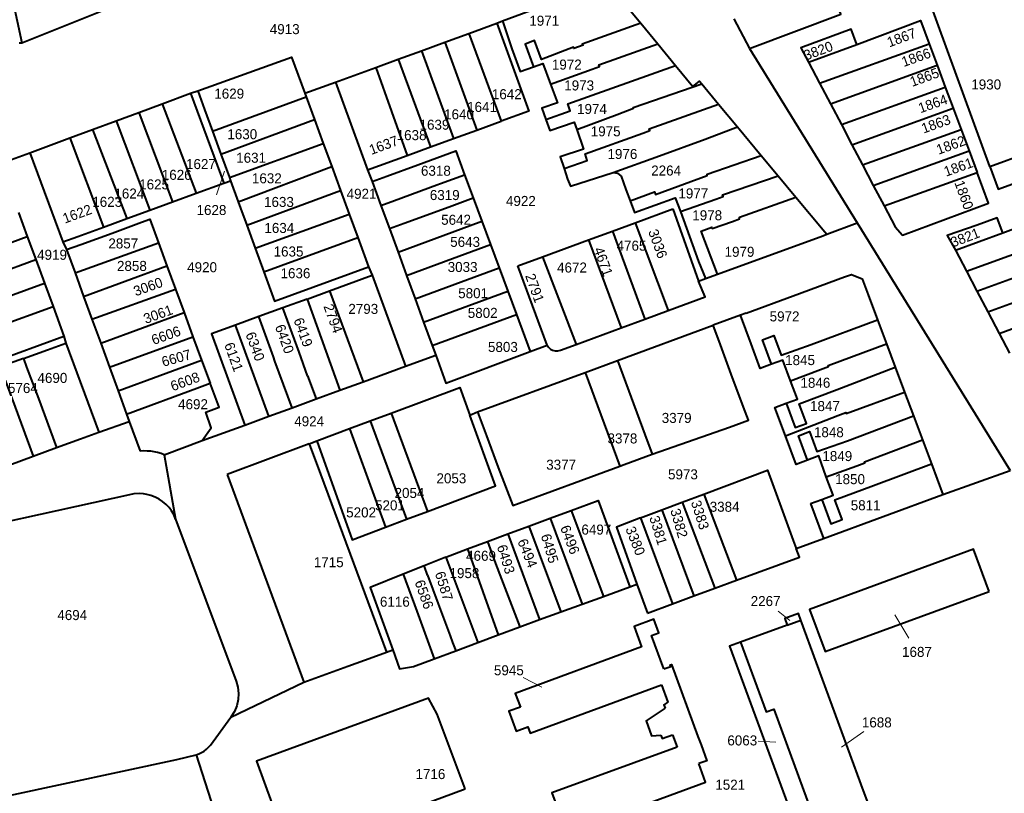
# Model space of a CAD drawing. Extents: x 99476 to 102828, y 406437 to 407931.
# Tile 29 of 48: x 100442 to 100687, y 407013 to 407206. Entities that reach past the tile are written whole.
import ezdxf
from ezdxf.enums import TextEntityAlignment as Align

# ---------------------------------------------------------------- set-up
doc = ezdxf.new("R2010")
doc.units = 0
doc.header["$MEASUREMENT"] = 0
for name, color, linetype, lineweight in [('BK_aanpijling', 10, 'Continuous', 0), ('BK_perceelnr', 10, 'Continuous', 13), ('BK_perceelnummer onder hoek', 10, 'Continuous', 13), ('BK_perceelsgrens', 10, 'Continuous', 40)]:
    doc.layers.add(name, color=color, linetype=linetype, lineweight=lineweight)
doc.styles.add('Style-WORKING', font='WORKING.shx')

msp = doc.modelspace()

# ---------------------------------------------------------------- linework, layer by layer
at = {"layer": 'BK_aanpijling', "linetype": 'Continuous', "lineweight": 0}
for p, q in [((100490.691964, 407162.252375), (100492.665, 407168.135)), ((100630.677784, 407058.4289), (100633.605, 407056.105)), ((100663.228661, 407051.669143), (100659.765, 407057.475)), ((100567.112173, 407041.837292), (100571.795, 407039.455)), ((100651.996491, 407028.352553), (100646.445, 407024.465)), ((100625.732249, 407025.937586), (100630.065, 407025.705))]:
    msp.add_line(p, q, dxfattribs=at)
at = {"layer": 'BK_perceelsgrens', "linetype": 'Continuous', "lineweight": 40}
for p, q in [((100442.109, 407200.146), (100463.329, 407208.603)), ((100553.59, 407202.49), (100560.523, 407205.107)), ((100560.523, 407205.107), (100561.981, 407205.61)), ((100596.434, 407205.033), (100600.672, 407199.893)), ((100619.604, 407206.164), (100623.509, 407198.742)), ((100547.599, 407200.296), (100553.59, 407202.49)), ((100553.59, 407202.49), (100561.604, 407180.607)), ((100441.51, 407200.15), (100442.109, 407200.146)), ((100541.814, 407198.195), (100547.599, 407200.296)), ((100547.599, 407200.296), (100555.562, 407178.399)), ((100600.672, 407199.893), (100605.1, 407194.519)), ((100641.017, 407190.071), (100668.306, 407199.946)), ((100668.306, 407199.946), (100670.307, 407194.588)), ((100535.932, 407196.062), (100541.814, 407198.195)), ((100541.814, 407198.195), (100549.744, 407176.273)), ((100623.509, 407198.742), (100650.351, 407155.285)), ((100638.268, 407195.302), (100650.282, 407199.788)), ((100530.406, 407194.026), (100535.932, 407196.062)), ((100535.932, 407196.062), (100544.02, 407174.181)), ((100638.268, 407195.302), (100641.017, 407190.071)), ((100520.342, 407190.323), (100530.406, 407194.026)), ((100530.406, 407194.026), (100538.181, 407172.047)), ((100643.702, 407184.96), (100670.307, 407194.588)), ((100670.307, 407194.588), (100672.344, 407189.13)), ((100512.683, 407187.576), (100520.342, 407190.323)), ((100520.342, 407190.323), (100528.324, 407168.445)), ((100641.017, 407190.071), (100643.702, 407184.96)), ((100477.105, 407184.966), (100484.2, 407187.59)), ((100484.2, 407187.59), (100486.03, 407188.2)), ((100484.2, 407187.59), (100492.467, 407165.194)), ((100512.683, 407187.576), (100513.014, 407186.723)), ((100611.641, 407189.899), (100615.825, 407184.867)), ((100646.437, 407179.755), (100672.344, 407189.13)), ((100672.344, 407189.13), (100674.319, 407183.842)), ((100489.642, 407178.147), (100513.014, 407186.723)), ((100513.014, 407186.723), (100515.095, 407181.033)), ((100465.672, 407180.737), (100471.282, 407182.813)), ((100471.282, 407182.813), (100477.105, 407184.966)), ((100471.282, 407182.813), (100479.726, 407160.525)), ((100477.105, 407184.966), (100485.611, 407162.682)), ((100615.825, 407184.867), (100620.53, 407179.206)), ((100643.702, 407184.96), (100646.437, 407179.755)), ((100649.087, 407174.712), (100674.319, 407183.842)), ((100674.319, 407183.842), (100676.285, 407178.575)), ((100459.8, 407178.565), (100465.672, 407180.737)), ((100465.672, 407180.737), (100474.056, 407158.447)), ((100491.74, 407172.418), (100515.095, 407181.033)), ((100515.095, 407181.033), (100517.273, 407175.08)), ((100555.562, 407178.399), (100561.604, 407180.607)), ((100454.1, 407176.456), (100459.8, 407178.565)), ((100459.8, 407178.565), (100468.327, 407156.348)), ((100489.642, 407178.147), (100491.74, 407172.418)), ((100549.744, 407176.273), (100555.562, 407178.399)), ((100620.53, 407179.206), (100626.453, 407172.079)), ((100646.437, 407179.755), (100649.087, 407174.712)), ((100651.726, 407169.689), (100676.285, 407178.575)), ((100676.285, 407178.575), (100678.278, 407173.236)), ((100444.11, 407172.76), (100454.1, 407176.456)), ((100454.1, 407176.456), (100462.48, 407154.205)), ((100544.02, 407174.181), (100549.744, 407176.273)), ((100683.44, 407169.291), (100705.316, 407177.342)), ((100493.877, 407166.584), (100517.273, 407175.08)), ((100517.273, 407175.08), (100519.392, 407169.287)), ((100538.181, 407172.047), (100544.02, 407174.181)), ((100649.087, 407174.712), (100651.726, 407169.689)), ((100654.402, 407164.596), (100678.278, 407173.236)), ((100678.278, 407173.236), (100680.286, 407167.858)), ((100436.829, 407170.081), (100444.11, 407172.76)), ((100444.11, 407172.76), (100452.374, 407150.499)), ((100491.74, 407172.418), (100493.877, 407166.584)), ((100528.324, 407168.445), (100538.181, 407172.047)), ((100626.453, 407172.079), (100630.663, 407167.014)), ((100496.105, 407160.5), (100519.392, 407169.287)), ((100519.392, 407169.287), (100521.582, 407163.3)), ((100528.324, 407168.445), (100529.488, 407165.586)), ((100651.726, 407169.689), (100654.402, 407164.596)), ((100492.467, 407165.194), (100494.173, 407165.775)), ((100493.877, 407166.584), (100494.173, 407165.775)), ((100494.173, 407165.775), (100496.105, 407160.5)), ((100529.488, 407165.586), (100531.675, 407159.604)), ((100546.536, 407165.052), (100552.517, 407167.243)), ((100552.517, 407167.243), (100554.655, 407161.465)), ((100630.663, 407167.014), (100635.126, 407161.644)), ((100657.097, 407159.466), (100680.286, 407167.858)), ((100485.611, 407162.682), (100492.467, 407165.194)), ((100498.226, 407154.703), (100521.582, 407163.3)), ((100521.582, 407163.3), (100523.731, 407157.425)), ((100654.402, 407164.596), (100657.097, 407159.466)), ((100479.726, 407160.525), (100485.611, 407162.682)), ((100548.676, 407159.269), (100554.655, 407161.465)), ((100554.655, 407161.465), (100556.801, 407155.667)), ((100468.327, 407156.348), (100474.056, 407158.447)), ((100474.056, 407158.447), (100479.726, 407160.525)), ((100531.675, 407159.604), (100533.791, 407153.815)), ((100537.445, 407155.143), (100548.676, 407159.269)), ((100595.058, 407155.301), (100604.43, 407158.757)), ((100604.43, 407158.757), (100610.853, 407140.745)), ((100441.323, 407157.839), (100443.508, 407151.888)), ((100462.48, 407154.205), (100468.327, 407156.348)), ((100500.327, 407148.96), (100523.731, 407157.425)), ((100523.731, 407157.425), (100525.864, 407151.595)), ((100535.922, 407147.97), (100556.801, 407155.667)), ((100556.801, 407155.667), (100558.954, 407149.851)), ((100498.226, 407154.703), (100500.327, 407148.96)), ((100533.791, 407153.815), (100537.445, 407155.143)), ((100533.791, 407153.815), (100535.922, 407147.97)), ((100583.436, 407151.024), (100589.398, 407153.215)), ((100589.398, 407153.215), (100595.058, 407155.301)), ((100589.398, 407153.215), (100597.405, 407131.226)), ((100595.058, 407155.301), (100603.241, 407133.377)), ((100642.798, 407152.409), (100650.351, 407155.285)), ((100650.351, 407155.285), (100688.531, 407093.475)), ((100419.819, 407143.135), (100443.508, 407151.888)), ((100443.508, 407151.888), (100445.64, 407146.081)), ((100502.496, 407143.029), (100525.864, 407151.595)), ((100525.864, 407151.595), (100528.538, 407144.284)), ((100571.928, 407146.769), (100583.436, 407151.024)), ((100583.436, 407151.024), (100591.565, 407129.073)), ((100674.901, 407148.41), (100686.7, 407152.77)), ((100677.623, 407143.222), (100704.853, 407153.122)), ((100452.374, 407150.499), (100453.296, 407148.573)), ((100453.296, 407148.573), (100455.411, 407142.777)), ((100455.411, 407142.777), (100476.182, 407150.29)), ((100476.182, 407150.29), (100478.296, 407144.539)), ((100500.327, 407148.96), (100502.496, 407143.029)), ((100558.954, 407149.851), (100561.107, 407144.034)), ((100674.901, 407148.41), (100677.623, 407143.222)), ((100421.909, 407137.443), (100445.64, 407146.081)), ((100445.64, 407146.081), (100447.783, 407140.244)), ((100535.922, 407147.97), (100538.044, 407142.151)), ((100565.763, 407144.511), (100571.928, 407146.769)), ((100571.928, 407146.769), (100580.304, 407124.923)), ((100680.236, 407138.245), (100706.786, 407147.898)), ((100457.556, 407136.9), (100478.296, 407144.539)), ((100478.296, 407144.539), (100480.439, 407138.708)), ((100528.538, 407144.284), (100529.481, 407142.186)), ((100561.107, 407144.034), (100563.271, 407138.187)), ((100573.059, 407124.782), (100565.763, 407144.511)), ((100455.411, 407142.777), (100457.556, 407136.9)), ((100518.799, 407138.287), (100529.481, 407142.186)), ((100529.481, 407142.186), (100537.795, 407119.474)), ((100538.044, 407142.151), (100540.166, 407136.332)), ((100610.853, 407140.745), (100612.607, 407141.385)), ((100612.607, 407141.385), (100615.596, 407142.479)), ((100677.623, 407143.222), (100680.236, 407138.245)), ((100682.965, 407133.047), (100708.805, 407142.442)), ((100424.06, 407131.583), (100447.783, 407140.244)), ((100447.783, 407140.244), (100449.926, 407134.405)), ((100459.631, 407131.215), (100480.439, 407138.708)), ((100480.439, 407138.708), (100482.586, 407132.868)), ((100457.556, 407136.9), (100459.631, 407131.215)), ((100513.231, 407136.248), (100507.196, 407134.039)), ((100513.231, 407136.248), (100518.799, 407138.287)), ((100513.231, 407136.248), (100521.45, 407113.491)), ((100518.799, 407138.287), (100527.198, 407115.595)), ((100540.166, 407136.332), (100542.288, 407130.512)), ((100542.288, 407130.512), (100563.271, 407138.187)), ((100563.271, 407138.187), (100565.422, 407132.375)), ((100680.236, 407138.245), (100682.965, 407133.047)), ((100685.779, 407127.686), (100710.886, 407136.82)), ((100426.184, 407125.798), (100449.926, 407134.405)), ((100449.926, 407134.405), (100452.64, 407127.012)), ((100507.196, 407134.039), (100501.256, 407131.864)), ((100511.251, 407122.967), (100507.196, 407134.039)), ((100459.631, 407131.215), (100461.812, 407125.238)), ((100461.812, 407125.238), (100482.586, 407132.868)), ((100482.586, 407132.868), (100484.807, 407126.825)), ((100501.256, 407131.864), (100495.424, 407129.729)), ((100544.409, 407124.695), (100565.422, 407132.375)), ((100565.422, 407132.375), (100568.843, 407123.133)), ((100591.565, 407129.073), (100597.405, 407131.226)), ((100597.405, 407131.226), (100603.241, 407133.377)), ((100621.3, 407132.24), (100614.498, 407129.698)), ((100622.698, 407132.763), (100621.3, 407132.24)), ((100623.943, 407125.053), (100621.3, 407132.24)), ((100682.965, 407133.047), (100685.779, 407127.686)), ((100542.288, 407130.512), (100544.409, 407124.695)), ((100580.304, 407124.923), (100591.565, 407129.073)), ((100590.65, 407120.95), (100614.498, 407129.698)), ((100655.444, 407131.089), (100657.674, 407125.113)), ((100452.64, 407127.012), (100453.107, 407125.212)), ((100464.003, 407119.235), (100484.807, 407126.825)), ((100484.807, 407126.825), (100486.961, 407120.964)), ((100685.779, 407127.686), (100688.388, 407122.717)), ((100453.107, 407125.212), (100461.302, 407103.054)), ((100461.812, 407125.238), (100464.003, 407119.235)), ((100544.409, 407124.695), (100545.31, 407122.224)), ((100568.843, 407123.133), (100573.059, 407124.782)), ((100576.389, 407123.481), (100580.304, 407124.923)), ((100657.674, 407125.113), (100659.855, 407119.267)), ((100442.536, 407121.451), (100436.739, 407119.303)), ((100513.393, 407117.119), (100511.251, 407122.967)), ((100537.795, 407119.474), (100545.31, 407122.224)), ((100464.003, 407119.235), (100466.144, 407113.368)), ((100466.144, 407113.368), (100486.961, 407120.964)), ((100486.961, 407120.964), (100489.062, 407115.248)), ((100507.392, 407114.922), (100505.251, 407120.77)), ((100527.198, 407115.595), (100537.795, 407119.474)), ((100582.545, 407117.96), (100590.65, 407120.95)), ((100659.855, 407119.267), (100662.172, 407113.058)), ((100513.393, 407117.119), (100515.517, 407111.319)), ((100555.77, 407108.085), (100582.545, 407117.96)), ((100582.545, 407117.96), (100591.178, 407094.533)), ((100509.516, 407109.122), (100507.392, 407114.922)), ((100521.45, 407113.491), (100527.198, 407115.595)), ((100466.144, 407113.368), (100468.267, 407107.549)), ((100515.517, 407111.319), (100521.45, 407113.491)), ((100662.172, 407113.058), (100664.398, 407107.092)), ((100503.756, 407107.014), (100509.516, 407109.122)), ((100509.516, 407109.122), (100515.517, 407111.319)), ((100468.267, 407107.549), (100468.94, 407105.704)), ((100497.772, 407104.823), (100503.756, 407107.014)), ((100528.955, 407105.832), (100534.214, 407107.796)), ((100534.214, 407107.796), (100543.245, 407083.287)), ((100553.815, 407107.324), (100555.77, 407108.085)), ((100664.398, 407107.092), (100666.625, 407101.125)), ((100461.302, 407103.054), (100468.94, 407105.704)), ((100468.94, 407105.704), (100471.644, 407098.296)), ((100487.116, 407100.969), (100497.772, 407104.823)), ((100523.859, 407103.933), (100528.955, 407105.832)), ((100528.955, 407105.832), (100538.007, 407081.308)), ((100456.75, 407101.381), (100461.302, 407103.054)), ((100515.665, 407100.879), (100523.859, 407103.933)), ((100523.859, 407103.933), (100532.769, 407079.328)), ((100444.961, 407097.048), (100450.811, 407099.198)), ((100450.811, 407099.198), (100456.75, 407101.381)), ((100477.66, 407097.403), (100487.116, 407100.969)), ((100513.8, 407100.16), (100493.37, 407092.51)), ((100513.8, 407100.16), (100515.665, 407100.879)), ((100666.625, 407101.125), (100668.866, 407095.119)), ((100439.128, 407094.904), (100444.961, 407097.048)), ((100477.66, 407097.403), (100480.478, 407081.337)), ((100668.866, 407095.119), (100671.719, 407087.474)), ((100493.37, 407092.51), (100512.44, 407040.66)), ((100671.719, 407087.474), (100688.531, 407093.475)), ((100606.789, 407085.576), (100612.125, 407087.594)), ((100612.125, 407087.594), (100620.323, 407066.119)), ((100642.022, 407076.538), (100671.719, 407087.474)), ((100601.721, 407083.659), (100606.789, 407085.576)), ((100606.789, 407085.576), (100614.891, 407064.112)), ((100638.771, 407085.24), (100641.566, 407086.275)), ((100638.771, 407085.24), (100642.022, 407076.538)), ((100538.007, 407081.308), (100543.245, 407083.287)), ((100573.835, 407081.566), (100579.12, 407083.519)), ((100579.12, 407083.519), (100587.105, 407062.072)), ((100596.368, 407081.635), (100601.721, 407083.659)), ((100601.721, 407083.659), (100609.687, 407062.19)), ((100532.769, 407079.328), (100538.007, 407081.308)), ((100563.273, 407077.663), (100568.555, 407079.615)), ((100568.555, 407079.615), (100573.835, 407081.566)), ((100568.555, 407079.615), (100576.518, 407058.233)), ((100573.835, 407081.566), (100581.812, 407060.153)), ((100596.368, 407081.635), (100604.359, 407060.221)), ((100558.203, 407075.789), (100563.273, 407077.663)), ((100563.273, 407077.663), (100571.224, 407056.313)), ((100553.244, 407073.911), (100558.203, 407075.789)), ((100635.198, 407074.024), (100642.022, 407076.538)), ((100547.851, 407071.868), (100553.244, 407073.911)), ((100553.244, 407073.911), (100560.882, 407052.525)), ((100547.851, 407071.868), (100542.463, 407069.712)), ((100547.851, 407071.868), (100555.787, 407050.536)), ((100542.463, 407069.712), (100537.183, 407067.6)), ((100593.732, 407064.475), (100595.431, 407065.1)), ((100595.431, 407065.1), (100598.071, 407057.9)), ((100614.891, 407064.112), (100620.323, 407066.119)), ((100587.105, 407062.072), (100593.732, 407064.475)), ((100609.687, 407062.19), (100614.891, 407064.112)), ((100576.518, 407058.233), (100581.812, 407060.153)), ((100581.812, 407060.153), (100587.105, 407062.072)), ((100598.071, 407057.9), (100604.359, 407060.221)), ((100604.359, 407060.221), (100609.687, 407062.19)), ((100571.224, 407056.313), (100576.518, 407058.233)), ((100566.256, 407054.511), (100571.224, 407056.313)), ((100632.95, 407054.93), (100636.32, 407056.166)), ((100560.882, 407052.525), (100566.256, 407054.511)), ((100632.95, 407054.93), (100621.31, 407050.66)), ((100550.296, 407048.511), (100555.787, 407050.536)), ((100555.787, 407050.536), (100560.882, 407052.525)), ((100533.03, 407048.16), (100534.629, 407048.75)), ((100544.923, 407046.53), (100550.296, 407048.511)), ((100494.247, 407031.928), (100512.44, 407040.66)), ((100489.186, 407025.006), (100494.247, 407031.928)), ((100604.377, 407027.576), (100605.508, 407024.494)), ((100485.579, 407022.528), (100489.993, 407008.862)), ((100514.428, 407000), (100552.689, 407014.041))]:
    msp.add_line(p, q, dxfattribs=at)
at = {"layer": 'BK_perceelsgrens', "linetype": 'Continuous', "lineweight": 40, "flags": 128}
for points in [[(100451.802, 407260.785), (100450.149, 407261.017), (100446.99, 407260.43), (100438.55, 407258.69), (100430.836, 407256.997), (100432.18, 407250.88), (100432.37, 407249.73), (100434.81, 407238.73), (100435.07, 407237.59), (100436.16, 407232.68), (100436.41, 407231.52), (100438.211, 407223.437), (100437.261, 407223.067), (100442.109, 407200.146)], [(100683.44, 407169.291), (100668.445, 407210.595), (100677.63, 407213.93), (100685.71, 407216.85), (100690.36, 407218.538), (100705.316, 407177.342)], [(100623.509, 407198.742), (100646.3, 407207.29), (100643.549, 407214.925)], [(100561.981, 407205.61), (100583.811, 407213.76), (100592.191, 407210.18), (100596.434, 407205.033)], [(100560.523, 407205.107), (100568.569, 407183.153), (100561.604, 407180.607)], [(100561.981, 407205.61), (100564.32, 407198.69), (100566.374, 407192.998), (100569.696, 407194.198)], [(100596.434, 407205.033), (100581.847, 407199.853), (100582.055, 407199.62), (100579.763, 407198.768), (100579.643, 407199.09), (100571.67, 407196.03), (100569.97, 407200.73), (100567.583, 407199.868), (100569.696, 407194.198)], [(100650.282, 407199.788), (100666.153, 407205.714), (100668.306, 407199.946)], [(100650.282, 407199.788), (100648.862, 407203.59), (100636.365, 407198.905), (100638.268, 407195.302)], [(100573.939, 407189.812), (100584.295, 407193.596), (100586.107, 407194.269), (100586.002, 407194.638), (100600.672, 407199.893)], [(100486.03, 407188.2), (100509.402, 407196.597), (100512.683, 407187.576)], [(100569.696, 407194.198), (100572.027, 407195.04), (100573.939, 407189.812)], [(100572.782, 407181.039), (100578.849, 407183.182), (100578.222, 407184.975), (100605.1, 407194.519)], [(100605.1, 407194.519), (100609.451, 407189.24), (100611.091, 407190.56), (100611.641, 407189.899)], [(100486.03, 407188.2), (100487.66, 407183.56), (100489.642, 407178.147)], [(100573.939, 407189.812), (100575.636, 407185.174), (100571.804, 407183.832), (100572.782, 407181.039)], [(100580.47, 407178.52), (100590.55, 407182.32), (100594.606, 407183.828), (100594.546, 407184.053), (100611.641, 407189.899)], [(100577.307, 407168.854), (100583.071, 407170.792), (100582.536, 407172.447), (100596.926, 407177.589), (100598.727, 407178.259), (100598.554, 407178.681), (100615.825, 407184.867)], [(100572.782, 407181.039), (100573.753, 407178.264), (100579.826, 407180.391), (100580.47, 407178.52)], [(100580.47, 407178.52), (100582.162, 407173.605), (100576.376, 407171.734), (100577.307, 407168.854)], [(100589.587, 407167.846), (100601.063, 407171.977), (100612.5, 407176.15), (100620.53, 407179.206)], [(100683.44, 407169.291), (100685.487, 407163.652), (100707.398, 407171.608), (100705.316, 407177.342)], [(100529.488, 407165.586), (100533.11, 407166.92), (100540.84, 407169.75), (100550.307, 407173.215), (100552.517, 407167.243)], [(100593.767, 407160.757), (100599.865, 407162.984), (100600.122, 407162.36), (100613.025, 407167.049), (100612.967, 407167.429), (100626.453, 407172.079)], [(100577.307, 407168.854), (100578.182, 407166.149), (100578.915, 407164.37), (100589.587, 407167.846)], [(100589.587, 407167.846), (100590.644, 407167.691), (100591.515, 407166.942)], [(100591.515, 407166.942), (100592.731, 407163.603), (100593.767, 407160.757)], [(100606.296, 407158.076), (100615.159, 407161.186), (100617.013, 407161.861), (100616.808, 407162.254), (100630.663, 407167.014)], [(100657.097, 407159.466), (100659.861, 407154.235), (100661.694, 407152.166), (100683.153, 407160.178), (100680.286, 407167.858)], [(100531.675, 407159.604), (100535.036, 407160.841), (100545.619, 407164.716), (100546.536, 407165.052)], [(100593.767, 407160.757), (100594.831, 407157.832), (100605.023, 407161.539), (100606.296, 407158.076)], [(100615.596, 407142.479), (100611.517, 407153.218), (100614.118, 407154.17), (100614.246, 407153.819), (100619.289, 407155.61), (100621.008, 407156.235), (100621.031, 407156.696), (100635.126, 407161.644)], [(100635.126, 407161.644), (100642.31, 407153), (100642.798, 407152.409)], [(100496.105, 407160.5), (100496.68, 407158.93), (100498.226, 407154.703)], [(100686.7, 407152.77), (100692.28, 407154.83), (100702.852, 407158.527), (100704.853, 407153.122)], [(100453.296, 407148.573), (100456.85, 407149.87), (100464.63, 407152.67), (100471.95, 407155.44), (100474.01, 407156.2), (100476.182, 407150.29)], [(100606.296, 407158.076), (100610.86, 407145.63), (100612.607, 407141.385)], [(100686.7, 407152.77), (100685.28, 407156.52), (100680.29, 407154.67), (100672.821, 407152.081), (100674.901, 407148.41)], [(100452.374, 407150.499), (100456.11, 407151.87), (100462.48, 407154.205)], [(100615.596, 407142.479), (100641.814, 407152.061), (100642.798, 407152.409)], [(100538.044, 407142.151), (100549.481, 407146.335), (100558.954, 407149.851)], [(100502.496, 407143.029), (100505.164, 407135.735), (100528.538, 407144.284)], [(100540.166, 407136.332), (100551.625, 407140.523), (100561.107, 407144.034)], [(100622.698, 407132.763), (100634.39, 407137.048), (100647.218, 407141.757), (100648.983, 407142.404), (100651.643, 407141.274), (100653.129, 407137.292), (100655.444, 407131.089)], [(100603.241, 407133.377), (100612.448, 407136.771), (100610.853, 407140.745)], [(100505.251, 407120.77), (100504.854, 407121.854), (100501.256, 407131.864)], [(100495.424, 407129.729), (100489.452, 407127.543), (100497.772, 407104.823)], [(100503.756, 407107.014), (100499.091, 407119.744), (100496.235, 407127.514), (100495.424, 407129.729)], [(100599.271, 407097.531), (100618.56, 407104.33), (100623.25, 407106.05), (100622.47, 407108.18), (100619.33, 407116.59), (100616.3, 407124.81), (100614.498, 407129.698)], [(100629.025, 407119.979), (100626.778, 407126.095), (100629.598, 407127.131), (100631.419, 407122.23), (100638.924, 407124.907), (100655.444, 407131.089)], [(100426.184, 407125.798), (100428.933, 407118.309), (100452.64, 407127.012)], [(100442.536, 407121.451), (100448.54, 407123.58), (100453.107, 407125.212)], [(100573.059, 407124.782), (100573.399, 407124.237), (100573.889, 407123.775), (100574.453, 407123.466), (100575.092, 407123.304), (100575.76, 407123.31), (100576.389, 407123.481)], [(100629.025, 407119.979), (100626.19, 407118.938), (100623.943, 407125.053)], [(100633.788, 407115.852), (100641.275, 407118.669), (100643.24, 407119.409), (100643.145, 407119.662), (100657.674, 407125.113)], [(100442.536, 407121.451), (100443.33, 407119.24), (100446.257, 407111.428), (100450.811, 407099.198)], [(100545.31, 407122.224), (100547.861, 407115.231), (100568.843, 407123.133)], [(100436.739, 407119.303), (100437.535, 407117.138), (100440.465, 407109.303), (100444.961, 407097.048)], [(100590.65, 407120.95), (100597.438, 407102.467), (100599.271, 407097.531)], [(100633.788, 407115.852), (100631.845, 407121.015), (100629.025, 407119.979)], [(100632.691, 407110.25), (100634.925, 407104.192), (100637.749, 407105.234), (100635.911, 407110.14), (100645.401, 407113.665), (100659.855, 407119.267)], [(100468.267, 407107.549), (100485.774, 407113.994), (100489.062, 407115.248)], [(100487.116, 407100.969), (100489.33, 407104.163), (100488.04, 407108.05), (100491.33, 407109.3), (100489.062, 407115.248)], [(100534.214, 407107.796), (100551.31, 407114.18), (100553.815, 407107.324)], [(100632.691, 407110.25), (100635.504, 407111.294), (100633.788, 407115.852)], [(100632.492, 407102.125), (100645.58, 407107.172), (100647.563, 407107.918), (100647.658, 407107.665), (100662.172, 407113.058)], [(100632.492, 407102.125), (100629.86, 407109.2), (100632.691, 407110.25)], [(100543.245, 407083.287), (100560.205, 407089.697), (100553.815, 407107.324)], [(100555.77, 407108.085), (100557.98, 407102.17), (100560.918, 407094.225), (100564.534, 407084.774), (100591.178, 407094.533)], [(100637.971, 407096.06), (100635.721, 407102.132), (100638.533, 407103.178), (100640.326, 407098.257), (100647.941, 407100.905), (100664.398, 407107.092)], [(100637.971, 407096.06), (100635.14, 407095.01), (100632.492, 407102.125)], [(100513.8, 407100.16), (100516.628, 407092.595), (100533.03, 407048.16)], [(100515.665, 407100.879), (100524.528, 407076.214), (100532.769, 407079.328)], [(100642.689, 407091.935), (100650.28, 407094.68), (100652.263, 407095.427), (100652.168, 407095.68), (100666.625, 407101.125)], [(100477.66, 407097.403), (100476.838, 407097.71), (100475.996, 407097.958), (100475.14, 407098.147), (100474.272, 407098.276), (100473.397, 407098.344), (100472.52, 407098.351), (100471.644, 407098.296)], [(100591.178, 407094.533), (100592.293, 407094.941), (100599.271, 407097.531)], [(100642.689, 407091.935), (100640.784, 407097.104), (100637.971, 407096.06)], [(100641.566, 407086.275), (100643.839, 407080.187), (100646.662, 407081.241), (100644.831, 407086.14), (100654.432, 407089.707), (100668.866, 407095.119)], [(100612.125, 407087.594), (100627.986, 407093.593), (100631.42, 407084.22), (100634.461, 407076.04), (100635.198, 407074.024)], [(100641.566, 407086.275), (100644.39, 407087.32), (100642.689, 407091.935)], [(100480.478, 407081.337), (100480.04, 407082.51), (100479.486, 407083.43), (100478.843, 407084.274), (100478.16, 407084.997), (100477.231, 407085.783), (100476.347, 407086.369), (100475.379, 407086.868), (100474.297, 407087.277), (100473.327, 407087.525), (100472.481, 407087.658), (100471.351, 407087.72), (100470.098, 407087.636), (100469.022, 407087.432), (100415.28, 407075.61), (100424.463, 407050.162)], [(100579.12, 407083.519), (100585.825, 407085.997), (100593.732, 407064.475)], [(100480.478, 407081.337), (100495.546, 407040.93), (100495.965, 407039.439), (100496.136, 407037.871), (100496.052, 407036.37), (100495.703, 407034.813), (100495.118, 407033.378), (100494.247, 407031.928)], [(100596.368, 407081.635), (100590.39, 407079.374), (100595.431, 407065.1)], [(100558.203, 407075.789), (100560.228, 407070.309), (100560.259, 407070.32), (100561.722, 407066.363), (100566.256, 407054.511)], [(100620.323, 407066.119), (100635.97, 407071.9), (100635.198, 407074.024)], [(100683.25, 407063.33), (100679.37, 407073.85), (100638.52, 407058.83), (100642.39, 407048.31), (100683.25, 407063.33)], [(100537.183, 407067.6), (100528.948, 407064.305), (100534.629, 407048.75)], [(100537.183, 407067.6), (100540.572, 407058.406), (100544.923, 407046.53)], [(100543.308, 407067.402), (100542.54, 407069.502), (100542.463, 407069.712)], [(100543.308, 407067.402), (100545.932, 407060.238), (100548.929, 407052.219), (100549.521, 407050.613), (100550.296, 407048.511)], [(100636.32, 407056.166), (100635.73, 407057.77), (100632.31, 407056.53), (100632.95, 407054.93)], [(100602.19, 407043.977), (100599.099, 407052.334), (100600.96, 407053.03), (100599.72, 407056.4), (100594.75, 407054.53), (100596.62, 407049.46), (100565.15, 407037.88), (100566.41, 407034.42)], [(100646.965, 407000), (100655.8, 407003.23), (100653.856, 407008.514), (100651.991, 407013.581), (100636.32, 407056.166)], [(100621.31, 407050.66), (100618.541, 407049.644), (100634.235, 407007.037)], [(100621.31, 407050.66), (100627.7, 407033.25), (100629.57, 407033.91), (100638.863, 407008.742)], [(100512.44, 407040.66), (100523.381, 407044.693), (100529.67, 407046.92), (100533.03, 407048.16)], [(100534.629, 407048.75), (100536.312, 407044.006), (100539.749, 407044.622), (100544.923, 407046.53)], [(100602.19, 407043.977), (100603.897, 407044.605), (100603.756, 407044.99), (100604.056, 407045.101), (100610.679, 407027.093), (100611.454, 407025.077), (100612.885, 407021.065), (100610.897, 407020.356)], [(100566.41, 407034.42), (100563.58, 407033.42), (100565.41, 407028.49), (100568.26, 407029.53), (100568.86, 407027.94), (100601.58, 407040.005)], [(100601.58, 407040.005), (100603.157, 407035.705), (100602.164, 407035.038), (100602.489, 407034.196)], [(100552.689, 407014.041), (100545.68, 407032.712), (100543.496, 407036.665), (100500.62, 407020.986), (100508.265, 407000)], [(100602.489, 407034.196), (100597.747, 407031.058), (100599.104, 407027.274), (100601.465, 407027.483)], [(100601.465, 407027.483), (100601.739, 407026.622), (100604.377, 407027.576)], [(100485.579, 407022.528), (100486.277, 407022.777), (100486.945, 407023.097), (100487.577, 407023.484), (100488.165, 407023.935), (100488.703, 407024.444), (100489.186, 407025.006)], [(100605.508, 407024.494), (100574.3, 407013.05), (100577.96, 407003.03), (100612.54, 407015.75), (100610.897, 407020.356)], [(100411.886, 407003.47), (100419.675, 407006.321), (100430.572, 407009.816), (100439.057, 407011.863), (100438.998, 407012.412), (100480.755, 407021.415), (100485.579, 407022.528)]]:
    msp.add_lwpolyline(points, dxfattribs=at)

# ---------------------------------------------------------------- texts
at = {"layer": 'BK_perceelnr', "linetype": 'Continuous', "lineweight": 13, "style": 'Style-WORKING'}
for s, p in [('4913', (100507.67939, 407203.58)), ('1971', (100572.369237, 407205.681)), ('1972', (100577.993237, 407194.739)), ('1973', (100581.077237, 407189.54)), ('1930', (100682.544624, 407189.784)), ('1629', (100493.842542, 407187.493)), ('1642', (100563.03339, 407187.352)), ('1641', (100556.86639, 407184.178)), ('1640', (100551.127471, 407182.334)), ('1974', (100584.271237, 407183.674)), ('1639', (100545.009542, 407179.736)), ('1630', (100497.097624, 407177.372)), ('1638', (100539.300542, 407177.138)), ('1975', (100587.684237, 407178.088)), ('1976', (100591.859237, 407172.433)), ('1627', (100486.79046, 407169.919)), ('1631', (100499.296542, 407171.496)), ('1626', (100480.752542, 407167.231)), ('6318', (100545.359542, 407168.257)), ('2264', (100602.753695, 407168.307)), ('1625', (100475.122542, 407164.851)), ('1632', (100503.219542, 407166.366)), ('1624', (100468.935542, 407162.572)), ('4921', (100526.829542, 407162.511)), ('6319', (100547.565542, 407162.191)), ('1977', (100609.533155, 407162.599)), ('1623', (100463.425542, 407160.499)), ('1633', (100506.238542, 407160.472)), ('4922', (100566.549542, 407160.72)), ('1628', (100489.419542, 407158.46)), ('1978', (100612.990237, 407157.154)), ('5642', (100550.392542, 407156.027)), ('1634', (100506.323542, 407153.986)), ('2857', (100467.436918, 407150.122)), ('5643', (100552.648542, 407150.513)), ('4765', (100594.120237, 407149.568)), ('4919', (100449.67139, 407147.295)), ('1635', (100508.627542, 407148.111)), ('1979', (100621.043237, 407148.038)), ('2858', (100469.583, 407144.516)), ('4920', (100487.079624, 407144.19)), ('1636', (100510.355542, 407142.697)), ('3033', (100552.019847, 407144.249)), ('4672', (100579.288237, 407144.112)), ('5801', (100554.642847, 407137.715)), ('2793', (100527.25639, 407133.796)), ('5802', (100557.027847, 407132.803)), ('5972', (100632.27639, 407131.924)), ('5803', (100562.064847, 407124.304)), ('1845', (100636.140695, 407121.025)), ('4690', (100449.763319, 407116.576)), ('1846', (100639.961695, 407115.37)), ('5764', (100442.40339, 407114.045)), ('4692', (100484.819237, 407110.016)), ('1847', (100642.346613, 407109.556)), ('4924', (100513.769542, 407105.76)), ('3379', (100605.379695, 407106.601)), ('1848', (100643.319695, 407103.04)), ('3378', (100591.864695, 407101.483)), ('1849', (100645.421695, 407097.086)), ('3377', (100576.586613, 407094.934)), ('2053', (100549.223847, 407091.538)), ('5973', (100606.94639, 407092.523)), ('1850', (100648.605929, 407091.325)), ('2054', (100538.776847, 407087.885)), ('5201', (100533.909847, 407084.796)), ('3384', (100617.338, 407084.44)), ('5811', (100652.494847, 407084.814)), ('5202', (100526.717847, 407083.032)), ('6497', (100585.359155, 407078.747)), ('4669', (100556.612237, 407072.207)), ('1715', (100518.64839, 407070.602)), ('1958', (100552.480542, 407067.886)), ('6116', (100535.13039, 407060.749)), ('2267', (100627.554613, 407060.916)), ('4694', (100454.714237, 407057.42)), ('1687', (100665.28746, 407048.234)), ('5945', (100563.546542, 407043.651)), ('1688', (100655.272542, 407030.647)), ('6063', (100621.737237, 407026.152)), ('1716', (100543.99539, 407017.756)), ('1521', (100618.734847, 407015.1))]:
    msp.add_text(s, height=2.5, dxfattribs=at).set_placement(p, align=Align.MIDDLE_CENTER)
at = {"layer": 'BK_perceelnummer onder hoek', "linetype": 'Continuous', "lineweight": 13, "style": 'Style-WORKING'}
for s, rotation, p in [('1867', 20.50236, (100661.432861, 407201.483313)), ('3820', 20.230582, (100640.672694, 407198.20457)), ('1866', 19.5611, (100665.049569, 407196.535847)), ('1865', 19.988042, (100667.13757, 407191.590844)), ('1864', 19.494508, (100669.224568, 407184.998847)), ('1863', 19.692592, (100669.993569, 407179.944846)), ('1637', 20.150753, (100532.326881, 407174.641259)), ('1862', 19.831246, (100673.729569, 407174.670845)), ('1861', 19.607077, (100675.597569, 407169.177846)), ('1860', 289.939048, (100677.015462, 407162.239754)), ('1622', 20.051812, (100455.93257, 407157.507843)), ('3036', 290.056095, (100600.694948, 407150.045143)), ('3821', 20.826211, (100677.272, 407151.597)), ('4671', 289.880592, (100587.118741, 407145.603717)), ('3060', 19.762097, (100473.602235, 407139.339492)), ('2791', 289.788141, (100570.009793, 407138.985574)), ('3061', 19.820573, (100476.104569, 407132.472845)), ('2794', 290.148799, (100519.74379, 407131.393573)), ('6419', 289.929595, (100512.286792, 407127.966574)), ('6606', 19.649967, (100478.078281, 407127.193743)), ('6420', 289.876048, (100507.644472, 407126.305758)), ('6340', 290.173945, (100500.321422, 407124.438739)), ('6121', 289.71923, (100494.981846, 407121.803431)), ('6607', 15.762597, (100480.645811, 407121.533487)), ('6608', 20.279028, (100482.828284, 407115.685736)), ('3383', 287.67491, (100611.226, 407082.404)), ('3381', 286.99385, (100600.816, 407078.552)), ('3382', 285.969017, (100605.985, 407080.331)), ('6496', 290.897765, (100578.792728, 407076.225713)), ('3380', 291.588652, (100595.098351, 407075.939222)), ('6495', 286.3313, (100573.748785, 407074.039732)), ('6493', 287.262128, (100562.821774, 407071.349729)), ('6494', 292.129233, (100568.200713, 407072.862707)), ('6587', 287.140349, (100547.385833, 407064.663814)), ('6586', 289.468664, (100542.436898, 407062.572288))]:
    msp.add_text(s, height=2.5, rotation=rotation, dxfattribs=at).set_placement(p, align=Align.MIDDLE_CENTER)

doc.saveas('drawing.dxf')
